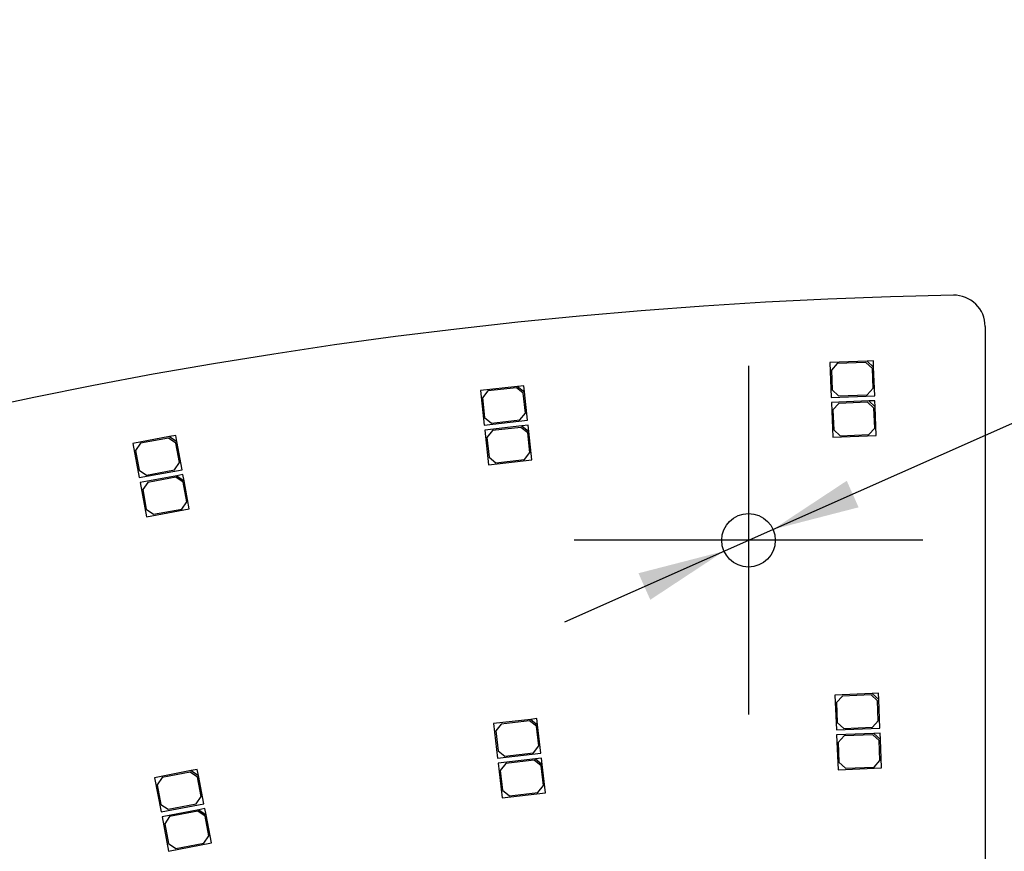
# Model space of a CAD drawing. Header units: millimetres. Extents: x 10 to 580, y 10 to 410.
# Tile 20 of 24: x 279 to 318, y 319 to 353. Entities that reach past the tile are written whole.
import ezdxf
from ezdxf.enums import TextEntityAlignment as Align
from ezdxf.lldxf.tags import DXFTag

# ---------------------------------------------------------------- set-up
doc = ezdxf.new("R2010")
doc.units = ezdxf.units.MM
doc.layers.add('Default', color=7, linetype='Continuous')
doc.layers.add('RDLED_1-4_800MM_', color=7, linetype='Continuous')
doc.styles.add('SEACAD_Arial', font='arial.ttf')
doc.styles.add('SEACAD_Solid_Edge_ANSI1_Symbols', font='semeca1.ttf')
tags = doc.linetypes.add('CENTER2', pattern=[28.575, 19.05, -3.175, 3.175, -3.175]).pattern_tags.tags
tags[10:11] = [DXFTag(74, 4), DXFTag(75, 0), DXFTag(340, '0'), DXFTag(46, 0.0), DXFTag(50, 0.0), DXFTag(44, 0.0), DXFTag(45, 0.0)]
tags[8:9] = [DXFTag(74, 4), DXFTag(75, 0), DXFTag(340, '0'), DXFTag(46, 0.0), DXFTag(50, 0.0), DXFTag(44, 0.0), DXFTag(45, 0.0)]
tags[6:7] = [DXFTag(74, 4), DXFTag(75, 0), DXFTag(340, '0'), DXFTag(46, 0.0), DXFTag(50, 0.0), DXFTag(44, 0.0), DXFTag(45, 0.0)]
tags[4:5] = [DXFTag(74, 4), DXFTag(75, 0), DXFTag(340, '0'), DXFTag(46, 0.0), DXFTag(50, 0.0), DXFTag(44, 0.0), DXFTag(45, 0.0)]
doc.dimstyles.new('ISO', dxfattribs={"dimtxt": 3.5, "dimasz": 3.5, "dimexe": 1.75, "dimexo": 0, "dimgap": 0.875, "dimtad": 1, "dimlfac": 2, "dimtxsty": 'SEACAD_Arial', "dimblk1": '_SE_FILLED', "dimblk2": '_SE_FILLED', "dimsah": 1, "dimcen": 1.75, "dimadec": 0, "dimazin": 0, "dimtfac": 0.5, "dimtdec": 3, "dimtmove": 0, "dimatfit": 3, "dimfxl": 1, "dimarcsym": 0})

# ---------------------------------------------------------------- blocks, each defined once
blk = doc.blocks.new('SEANNOT_GROUP2')
at = {"layer": 'Default', "color": 7, "linetype": 'CENTER2'}
for p, q in [((308, 338.924), (308, 324.924)), ((315, 331.924), (301, 331.924))]:
    blk.add_line(p, q, dxfattribs=at)
blk = doc.blocks.new('SE')
at = {"layer": 'RDLED_1-4_800MM_', "color": 7, "linetype": 'Continuous'}
for p, q in [((317.5, 340.516), (317.5, 145.052)), ((312.761, 339.12), (311.263, 339.061)), ((311.263, 339.061), (311.318, 337.662)), ((311.564, 339.022), (311.325, 338.763)), ((312.713, 339.068), (311.564, 339.022)), ((312.973, 338.828), (312.713, 339.068)), ((313.011, 339.13), (312.761, 339.12)), ((312.761, 339.12), (313.021, 338.88)), ((313.005, 338.029), (312.973, 338.828)), ((313.021, 338.88), (313.011, 339.13)), ((313.067, 337.731), (313.021, 338.88)), ((311.325, 338.763), (311.356, 337.963)), ((298.724, 338.106), (297.234, 337.94)), ((298.68, 338.051), (297.537, 337.923)), ((298.956, 337.83), (298.68, 338.051)), ((298.973, 338.134), (298.724, 338.106)), ((298.724, 338.106), (299.001, 337.885)), ((299.001, 337.885), (298.973, 338.134)), ((312.765, 337.769), (313.005, 338.029)), ((297.234, 337.94), (297.389, 336.549)), ((297.537, 337.923), (297.317, 337.647)), ((297.317, 337.647), (297.405, 336.852)), ((299.045, 337.035), (298.956, 337.83)), ((299.128, 336.742), (299.001, 337.885)), ((311.318, 337.662), (313.067, 337.731)), ((311.356, 337.963), (311.616, 337.724)), ((311.616, 337.724), (312.765, 337.769)), ((312.825, 337.521), (311.326, 337.462)), ((311.326, 337.462), (311.382, 336.063)), ((311.628, 337.424), (311.388, 337.164)), ((312.777, 337.469), (311.628, 337.424)), ((313.037, 337.23), (312.777, 337.469)), ((313.075, 337.531), (312.825, 337.521)), ((312.825, 337.521), (313.085, 337.282)), ((313.069, 336.43), (313.037, 337.23)), ((313.085, 337.282), (313.075, 337.531)), ((313.13, 336.132), (313.085, 337.282)), ((297.405, 336.852), (297.681, 336.631)), ((298.824, 336.759), (299.045, 337.035)), ((311.388, 337.164), (311.42, 336.365)), ((297.389, 336.549), (299.128, 336.742)), ((298.901, 336.516), (297.411, 336.35)), ((297.681, 336.631), (298.824, 336.759)), ((298.857, 336.46), (297.714, 336.333)), ((299.133, 336.24), (298.857, 336.46)), ((299.15, 336.543), (298.901, 336.516)), ((298.901, 336.516), (299.178, 336.295)), ((299.178, 336.295), (299.15, 336.543)), ((312.829, 336.17), (313.069, 336.43)), ((284.758, 336.09), (283.282, 335.818)), ((284.718, 336.032), (283.587, 335.824)), ((285.009, 335.831), (284.718, 336.032)), ((285.003, 336.135), (284.758, 336.09)), ((284.758, 336.09), (285.049, 335.889)), ((285.049, 335.889), (285.003, 336.135)), ((297.411, 336.35), (297.566, 334.958)), ((297.714, 336.333), (297.494, 336.057)), ((297.494, 336.057), (297.582, 335.262)), ((299.222, 335.445), (299.133, 336.24)), ((299.305, 335.152), (299.178, 336.295)), ((311.382, 336.063), (313.13, 336.132)), ((311.42, 336.365), (311.68, 336.125)), ((311.68, 336.125), (312.829, 336.17)), ((283.282, 335.818), (283.536, 334.442)), ((283.587, 335.824), (283.386, 335.532)), ((285.154, 335.044), (285.009, 335.831)), ((285.257, 334.759), (285.049, 335.889)), ((283.386, 335.532), (283.531, 334.746)), ((297.582, 335.262), (297.858, 335.041)), ((299.001, 335.168), (299.222, 335.445)), ((284.953, 334.753), (285.154, 335.044)), ((297.566, 334.958), (299.305, 335.152)), ((297.858, 335.041), (299.001, 335.168)), ((283.531, 334.746), (283.822, 334.545)), ((283.536, 334.442), (285.257, 334.759)), ((285.047, 334.517), (283.572, 334.245)), ((283.822, 334.545), (284.953, 334.753)), ((285.007, 334.458), (283.876, 334.25)), ((285.298, 334.258), (285.007, 334.458)), ((285.293, 334.562), (285.047, 334.517)), ((285.047, 334.517), (285.339, 334.316)), ((285.339, 334.316), (285.293, 334.562)), ((283.572, 334.245), (283.826, 332.868)), ((283.876, 334.25), (283.676, 333.959)), ((285.443, 333.471), (285.298, 334.258)), ((285.547, 333.185), (285.339, 334.316)), ((283.676, 333.959), (283.821, 333.172)), ((285.243, 333.18), (285.443, 333.471)), ((283.821, 333.172), (284.112, 332.972)), ((283.826, 332.868), (285.547, 333.185)), ((284.112, 332.972), (285.243, 333.18)), ((312.966, 325.769), (311.467, 325.706)), ((313.216, 325.779), (312.966, 325.769)), ((312.966, 325.769), (313.226, 325.529)), ((313.226, 325.529), (313.216, 325.779)), ((311.467, 325.706), (311.525, 324.307)), ((311.769, 325.669), (311.53, 325.409)), ((311.53, 325.409), (311.563, 324.609)), ((312.918, 325.716), (311.769, 325.669)), ((313.178, 325.477), (312.918, 325.716)), ((313.211, 324.678), (313.178, 325.477)), ((313.274, 324.38), (313.226, 325.529)), ((299.255, 324.733), (297.765, 324.56)), ((297.765, 324.56), (297.927, 323.169)), ((299.211, 324.678), (298.069, 324.545)), ((299.488, 324.458), (299.211, 324.678)), ((299.503, 324.762), (299.255, 324.733)), ((299.255, 324.733), (299.532, 324.514)), ((299.532, 324.514), (299.503, 324.762)), ((311.563, 324.609), (311.823, 324.37)), ((312.972, 324.418), (313.211, 324.678)), ((298.069, 324.545), (297.849, 324.267)), ((297.849, 324.267), (297.942, 323.473)), ((299.581, 323.664), (299.488, 324.458)), ((299.665, 323.372), (299.532, 324.514)), ((311.525, 324.307), (313.274, 324.38)), ((313.032, 324.17), (311.534, 324.108)), ((311.823, 324.37), (312.972, 324.418)), ((313.282, 324.18), (313.032, 324.17)), ((313.032, 324.17), (313.293, 323.93)), ((313.293, 323.93), (313.282, 324.18)), ((311.534, 324.108), (311.592, 322.709)), ((311.835, 324.07), (311.596, 323.81)), ((311.596, 323.81), (311.629, 323.011)), ((312.984, 324.118), (311.835, 324.07)), ((313.245, 323.878), (312.984, 324.118)), ((313.278, 323.079), (313.245, 323.878)), ((313.34, 322.781), (313.293, 323.93)), ((297.927, 323.169), (299.665, 323.372)), ((297.942, 323.473), (298.219, 323.253)), ((298.219, 323.253), (299.361, 323.387)), ((299.361, 323.387), (299.581, 323.664)), ((299.44, 323.144), (297.95, 322.97)), ((299.396, 323.089), (298.254, 322.955)), ((299.673, 322.869), (299.396, 323.089)), ((299.688, 323.173), (299.44, 323.144)), ((299.44, 323.144), (299.717, 322.925)), ((299.717, 322.925), (299.688, 323.173)), ((311.629, 323.011), (311.889, 322.771)), ((313.038, 322.819), (313.278, 323.079)), ((285.621, 322.673), (284.149, 322.389)), ((285.582, 322.615), (284.453, 322.397)), ((285.875, 322.417), (285.582, 322.615)), ((285.867, 322.721), (285.621, 322.673)), ((285.621, 322.673), (285.914, 322.475)), ((285.914, 322.475), (285.867, 322.721)), ((297.95, 322.97), (298.112, 321.58)), ((298.254, 322.955), (298.034, 322.678)), ((298.034, 322.678), (298.127, 321.884)), ((299.766, 322.075), (299.673, 322.869)), ((299.85, 321.782), (299.717, 322.925)), ((311.592, 322.709), (313.34, 322.781)), ((311.889, 322.771), (313.038, 322.819)), ((284.149, 322.389), (284.414, 321.014)), ((284.453, 322.397), (284.255, 322.104)), ((286.026, 321.631), (285.875, 322.417)), ((286.132, 321.346), (285.914, 322.475)), ((284.255, 322.104), (284.406, 321.318)), ((298.127, 321.884), (298.404, 321.664)), ((298.404, 321.664), (299.547, 321.797)), ((299.547, 321.797), (299.766, 322.075)), ((285.828, 321.338), (286.026, 321.631)), ((298.112, 321.58), (299.85, 321.782)), ((284.406, 321.318), (284.699, 321.12)), ((284.414, 321.014), (286.132, 321.346)), ((285.925, 321.102), (284.452, 320.818)), ((284.699, 321.12), (285.828, 321.338)), ((285.885, 321.044), (284.756, 320.826)), ((286.178, 320.846), (285.885, 321.044)), ((286.17, 321.15), (285.925, 321.102)), ((285.925, 321.102), (286.218, 320.904)), ((286.218, 320.904), (286.17, 321.15)), ((284.452, 320.818), (284.717, 319.443)), ((284.756, 320.826), (284.558, 320.533)), ((286.33, 320.06), (286.178, 320.846)), ((286.435, 319.775), (286.218, 320.904)), ((284.558, 320.533), (284.709, 319.747)), ((286.131, 319.767), (286.33, 320.06)), ((284.709, 319.747), (285.002, 319.549)), ((284.717, 319.443), (286.435, 319.775)), ((285.002, 319.549), (286.131, 319.767))]:
    blk.add_line(p, q, dxfattribs=at)
blk.add_circle((308, 331.924), 1.075, dxfattribs=at)
for centre, radius, start, end in [((320, 141.302), 200.5, 91.0784, 178.9216), ((316.25, 340.516), 1.25, 0, 91.0784)]:
    blk.add_arc(centre, radius, start, end, dxfattribs=at)
blk = doc.blocks.new('DMBLK6')
at = {"layer": 'Default', "linetype": 'Continuous'}
for points in [[(311.944, 334.314), (308.982, 332.36), (312.418, 333.248)], [(303.582, 330.601), (304.055, 329.535), (307.017, 331.488)]]:
    blk.add_hatch(color=7, dxfattribs=at).paths.add_polyline_path(points)
at = {"layer": 'Default', "color": 7, "linetype": 'Continuous'}
for p, q in [((308.982, 332.36), (347.319, 349.382)), ((300.62, 328.647), (308.982, 332.36))]:
    blk.add_line(p, q, dxfattribs=at)
for s, style, p in [('(x16)', 'SEACAD_Arial', (334.341, 348.406)), ('4,3', 'SEACAD_Arial', (325.843, 344.633)), ('O', 'SEACAD_Solid_Edge_ANSI1_Symbols', (320.362, 342.2))]:
    blk.add_text(s, height=3.5, rotation=23.9408, dxfattribs=dict(at, style=style)).set_placement(p, align=Align.TOP_LEFT)
blk = doc.blocks.new('_SE_FILLED')
at = {"color": 0}
blk.add_line((0, 0), (-1, 0), dxfattribs=at)
blk.add_solid([(0, 0), (-1, -0.1665), (-1, 0.1665), (0, 0)], dxfattribs=at)

msp = doc.modelspace()

# ---------------------------------------------------------------- block references
at = {"layer": 'Default'}
for name in ['SE', 'SEANNOT_GROUP2']:
    msp.add_blockref(name, (0, 0), dxfattribs=at)

# ---------------------------------------------------------------- dimensions: what is measured, and where the dimension line sits
at = {"layer": 'Default', "color": 7, "linetype": 'Continuous'}
dim = msp.add_diameter_dim_2p(p1=(307.0173, 331.4879), p2=(308.9823, 332.3604), text='\\A1;<> (x16)', dimstyle='ISO', override={"dimtmove": 1, "dimtolj": 1}, dxfattribs=at)
dim.commit()
dim.dimension.update_dxf_attribs({"geometry": 'DMBLK6', "text_midpoint": (321.0175, 337.7039), "dimtype": 163})

doc.saveas('drawing.dxf')
